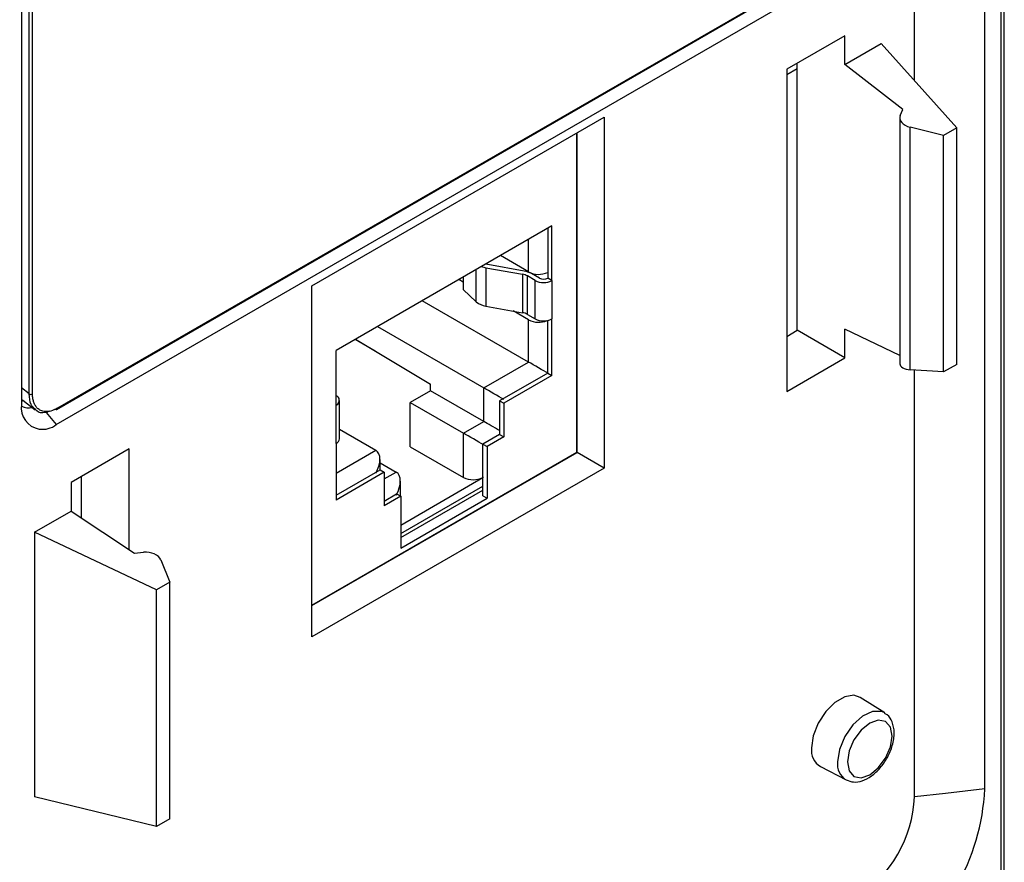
# Model space of a CAD drawing. Header units: inches. Extents: x -258 to -87, y 242 to 448.
# Tile 8 of 10: x -121 to -87, y 341 to 370. Entities that reach past the tile are written whole.
import ezdxf

# ---------------------------------------------------------------- set-up
doc = ezdxf.new("R2010")
doc.units = ezdxf.units.IN
doc.header["$MEASUREMENT"] = 0

# ---------------------------------------------------------------- blocks, each defined once
blk = doc.blocks.new('block 18')
at = {"color": 7, "lineweight": 25}
blk.add_lwpolyline([(-87.461, 340), (-87.461, 399.558)], dxfattribs=at)
blk = doc.blocks.new('block 23')
at = {"color": 7, "lineweight": 25}
blk.add_lwpolyline([(-110.114, 355.485), (-110.114, 356.791)], dxfattribs=at)
blk = doc.blocks.new('block 24')
at = {"color": 7, "lineweight": 25}
blk.add_lwpolyline([(-108.732, 354.422), (-108.732, 354.782)], dxfattribs=at)
blk = doc.blocks.new('block 25')
at = {"color": 7, "lineweight": 25}
blk.add_lwpolyline([(-108.025, 352.115), (-105.224, 353.732)], dxfattribs=at)
blk = doc.blocks.new('block 31')
at = {"color": 7, "lineweight": 25}
blk.add_lwpolyline([(-108.039, 353.533), (-108.039, 354.039)], dxfattribs=at)
blk = doc.blocks.new('block 32')
at = {"color": 7, "lineweight": 25}
blk.add_lwpolyline([(-91.02, 366.421), (-91.02, 358.041)], dxfattribs=at)
blk = doc.blocks.new('block 43')
at = {"color": 7, "lineweight": 25}
blk.add_open_spline([(-92.846, 343.865), (-92.764, 343.832), (-92.682, 343.799), (-92.595, 343.79), (-92.499, 343.78), (-92.397, 343.8), (-92.298, 343.833), (-92.192, 343.87), (-92.089, 343.924), (-91.99, 343.994), (-91.884, 344.069), (-91.782, 344.163), (-91.69, 344.271), (-91.597, 344.379), (-91.514, 344.501), (-91.443, 344.629), (-91.373, 344.758), (-91.315, 344.895), (-91.278, 345.03), (-91.257, 345.105), (-91.243, 345.18), (-91.229, 345.256)], degree=3, knots=[0, 0, 0, 0, 1, 1, 1, 2, 2, 2, 3, 3, 3, 4, 4, 4, 5, 5, 5, 6, 6, 6, 7, 7, 7, 7], dxfattribs=at)
blk = doc.blocks.new('block 44')
at = {"color": 7, "lineweight": 25}
blk.add_open_spline([(-91.229, 345.256), (-91.222, 345.326), (-91.214, 345.397), (-91.214, 345.465), (-91.214, 345.597), (-91.239, 345.719), (-91.284, 345.834), (-91.321, 345.929), (-91.371, 346.02), (-91.448, 346.074), (-91.478, 346.095), (-91.513, 346.111), (-91.547, 346.127)], degree=3, knots=[0, 0, 0, 0, 1, 1, 1, 2, 2, 2, 3, 3, 3, 4, 4, 4, 4], dxfattribs=at)
blk = doc.blocks.new('block 45')
at = {"color": 7, "lineweight": 25}
blk.add_lwpolyline([(-93.728, 344.316), (-92.853, 343.86)], dxfattribs=at)
blk = doc.blocks.new('block 46')
at = {"color": 7, "lineweight": 25}
blk.add_lwpolyline([(-91.535, 346.141), (-92.368, 346.671)], dxfattribs=at)
blk = doc.blocks.new('block 57')
at = {"color": 7, "lineweight": 25}
blk.add_lwpolyline([(-120.897, 356.8), (-120.481, 356.468)], dxfattribs=at)
blk = doc.blocks.new('block 58')
at = {"color": 7, "lineweight": 25}
blk.add_lwpolyline([(-120.944, 356.821), (-120.867, 356.777)], dxfattribs=at)
blk = doc.blocks.new('block 59')
at = {"color": 7, "lineweight": 25}
blk.add_lwpolyline([(-119.741, 356.486), (-93.405, 371.689)], dxfattribs=at)
blk = doc.blocks.new('block 225')
at = {"color": 7, "lineweight": 25}
blk.add_lwpolyline([(-87.578, 399.395), (-87.578, 339.931)], dxfattribs=at)
blk = doc.blocks.new('block 227')
at = {"color": 7, "lineweight": 25}
blk.add_open_spline([(-91.499, 337.667), (-89.492, 338.971), (-88.237, 341.162), (-88.126, 343.553)], degree=3, dxfattribs=at)
blk = doc.blocks.new('block 228')
at = {"color": 7, "lineweight": 25}
blk.add_lwpolyline([(-88.126, 343.553), (-88.126, 392.219)], dxfattribs=at)
blk = doc.blocks.new('block 281')
at = {"color": 7, "lineweight": 25}
blk.add_lwpolyline([(-120.944, 373.829), (-120.944, 356.649)], dxfattribs=at)
blk = doc.blocks.new('block 282')
at = {"color": 7, "lineweight": 25}
blk.add_open_spline([(-120.944, 356.649), (-121.008, 356.252), (-120.739, 355.878), (-120.342, 355.814), (-120.137, 355.78), (-119.927, 355.837), (-119.765, 355.968)], degree=3, knots=[0, 0, 0, 0, 1, 1, 1, 2, 2, 2, 2], dxfattribs=at)
blk = doc.blocks.new('block 283')
at = {"color": 7, "lineweight": 25}
blk.add_lwpolyline([(-119.765, 355.968), (-92.386, 371.774)], dxfattribs=at)
blk = doc.blocks.new('block 291')
at = {"color": 7, "lineweight": 25}
blk.add_lwpolyline([(-111.054, 348.739), (-111.054, 360.693)], dxfattribs=at)
blk = doc.blocks.new('block 292')
at = {"color": 7, "lineweight": 25}
blk.add_lwpolyline([(-101.098, 354.486), (-111.054, 348.739)], dxfattribs=at)
blk = doc.blocks.new('block 293')
at = {"color": 7, "lineweight": 25}
blk.add_lwpolyline([(-101.098, 366.44), (-101.098, 354.486)], dxfattribs=at)
blk = doc.blocks.new('block 294')
at = {"color": 7, "lineweight": 25}
blk.add_lwpolyline([(-111.054, 360.693), (-101.098, 366.44)], dxfattribs=at)
blk = doc.blocks.new('block 297')
at = {"color": 7, "lineweight": 25}
blk.add_open_spline([(-94.027, 344.948), (-94.061, 344.697), (-93.944, 344.449), (-93.728, 344.316)], degree=3, dxfattribs=at)
blk = doc.blocks.new('block 298')
at = {"color": 7, "lineweight": 25}
blk.add_lwpolyline([(-92.368, 346.671), (-92.584, 346.743), (-92.898, 346.693), (-93.232, 346.5), (-93.546, 346.187), (-93.802, 345.792), (-93.969, 345.361), (-94.027, 344.948)], dxfattribs=at)
blk = doc.blocks.new('block 299')
at = {"color": 7, "lineweight": 25}
blk.add_lwpolyline([(-92.895, 358.241), (-92.895, 359.221)], dxfattribs=at)
blk = doc.blocks.new('block 300')
at = {"color": 7, "lineweight": 25}
blk.add_lwpolyline([(-92.895, 368.236), (-91.651, 368.954)], dxfattribs=at)
blk = doc.blocks.new('block 301')
at = {"color": 7, "lineweight": 25}
blk.add_lwpolyline([(-92.895, 368.236), (-92.895, 369.216)], dxfattribs=at)
blk = doc.blocks.new('block 302')
at = {"color": 7, "lineweight": 25}
blk.add_lwpolyline([(-92.895, 369.216), (-94.875, 368.073)], dxfattribs=at)
blk = doc.blocks.new('block 303')
at = {"color": 7, "lineweight": 25}
blk.add_lwpolyline([(-94.875, 368.073), (-94.875, 357.098)], dxfattribs=at)
blk = doc.blocks.new('block 304')
at = {"color": 7, "lineweight": 25}
blk.add_lwpolyline([(-94.875, 357.098), (-92.895, 358.241)], dxfattribs=at)
blk = doc.blocks.new('block 305')
at = {"color": 7, "lineweight": 25}
blk.add_lwpolyline([(-119.256, 353.998), (-119.256, 353.018)], dxfattribs=at)
blk = doc.blocks.new('block 306')
at = {"color": 7, "lineweight": 25}
blk.add_lwpolyline([(-120.501, 352.299), (-119.256, 353.018)], dxfattribs=at)
blk = doc.blocks.new('block 307')
at = {"color": 7, "lineweight": 25}
blk.add_lwpolyline([(-120.501, 352.299), (-120.501, 343.285)], dxfattribs=at)
blk = doc.blocks.new('block 308')
at = {"color": 7, "lineweight": 25}
blk.add_lwpolyline([(-117.276, 351.702), (-117.276, 355.141)], dxfattribs=at)
blk = doc.blocks.new('block 309')
at = {"color": 7, "lineweight": 25}
blk.add_lwpolyline([(-117.276, 355.141), (-119.256, 353.998)], dxfattribs=at)
blk = doc.blocks.new('block 311')
at = {"color": 7, "lineweight": 25}
blk.add_lwpolyline([(-90.519, 343.282), (-90.519, 357.822)], dxfattribs=at)
blk = doc.blocks.new('block 312')
at = {"color": 7, "lineweight": 25}
blk.add_lwpolyline([(-90.519, 367.688), (-90.519, 391.948)], dxfattribs=at)
blk = doc.blocks.new('block 313')
at = {"color": 7, "lineweight": 25}
blk.add_open_spline([(-92.499, 339.853), (-91.321, 340.606), (-90.583, 341.885), (-90.519, 343.282)], degree=3, dxfattribs=at)
blk = doc.blocks.new('block 387')
at = {"color": 7, "lineweight": 25}
blk.add_lwpolyline([(-120.944, 356.766), (-120.875, 356.783)], dxfattribs=at)
blk = doc.blocks.new('block 537')
at = {"color": 7, "lineweight": 25}
blk.add_open_spline([(-120.943, 356.595), (-120.834, 356.535), (-120.706, 356.52), (-120.586, 356.552)], degree=3, dxfattribs=at)
blk = doc.blocks.new('block 539')
at = {"color": 7, "lineweight": 25}
blk.add_lwpolyline([(-116.349, 350.341), (-120.501, 352.299)], dxfattribs=at)
blk = doc.blocks.new('block 540')
at = {"color": 7, "lineweight": 25}
blk.add_lwpolyline([(-116.349, 342.279), (-116.349, 350.341)], dxfattribs=at)
blk = doc.blocks.new('block 541')
at = {"color": 7, "lineweight": 25}
blk.add_lwpolyline([(-116.349, 342.279), (-120.501, 343.285)], dxfattribs=at)
blk = doc.blocks.new('block 542')
at = {"color": 7, "lineweight": 25}
blk.add_lwpolyline([(-119.256, 353.018), (-117.1, 351.584)], dxfattribs=at)
blk = doc.blocks.new('block 543')
at = {"color": 7, "lineweight": 25}
blk.add_lwpolyline([(-117.1, 351.584), (-116.786, 351.617)], dxfattribs=at)
blk = doc.blocks.new('block 544')
at = {"color": 7, "lineweight": 25}
blk.add_open_spline([(-116.199, 351.355), (-116.267, 351.526), (-116.53, 351.643), (-116.786, 351.617)], degree=3, dxfattribs=at)
blk = doc.blocks.new('block 545')
at = {"color": 7, "lineweight": 25}
blk.add_lwpolyline([(-116.199, 351.355), (-115.896, 350.602)], dxfattribs=at)
blk = doc.blocks.new('block 546')
at = {"color": 7, "lineweight": 25}
blk.add_lwpolyline([(-115.896, 350.602), (-116.349, 350.341)], dxfattribs=at)
blk = doc.blocks.new('block 549')
at = {"color": 7, "lineweight": 25}
blk.add_lwpolyline([(-115.896, 342.54), (-116.349, 342.279)], dxfattribs=at)
blk = doc.blocks.new('block 550')
at = {"color": 7, "lineweight": 25}
blk.add_lwpolyline([(-115.896, 342.54), (-115.896, 350.602)], dxfattribs=at)
blk = doc.blocks.new('block 552')
at = {"color": 7, "lineweight": 25}
blk.add_lwpolyline([(-118.899, 352.781), (-118.899, 354.204)], dxfattribs=at)
blk = doc.blocks.new('block 564')
at = {"color": 7, "lineweight": 25}
blk.add_lwpolyline([(-111.054, 349.816), (-102.028, 355.027)], dxfattribs=at)
blk = doc.blocks.new('block 565')
at = {"color": 7, "lineweight": 25}
blk.add_lwpolyline([(-102.028, 355.027), (-102.028, 365.903)], dxfattribs=at)
blk = doc.blocks.new('block 566')
at = {"color": 7, "lineweight": 25}
blk.add_lwpolyline([(-105.083, 355.223), (-105.083, 353.459)], dxfattribs=at)
blk = doc.blocks.new('block 567')
at = {"color": 7, "lineweight": 25}
blk.add_lwpolyline([(-104.517, 355.549), (-105.083, 355.223)], dxfattribs=at)
blk = doc.blocks.new('block 568')
at = {"color": 7, "lineweight": 25}
blk.add_lwpolyline([(-104.517, 356.693), (-104.517, 355.549)], dxfattribs=at)
blk = doc.blocks.new('block 569')
at = {"color": 7, "lineweight": 25}
blk.add_lwpolyline([(-102.877, 357.639), (-104.517, 356.693)], dxfattribs=at)
blk = doc.blocks.new('block 570')
at = {"color": 7, "lineweight": 25}
blk.add_lwpolyline([(-102.877, 357.639), (-102.877, 359.567)], dxfattribs=at)
blk = doc.blocks.new('block 571')
at = {"color": 7, "lineweight": 25}
blk.add_lwpolyline([(-102.877, 360.873), (-102.877, 359.567)], dxfattribs=at)
blk = doc.blocks.new('block 572')
at = {"color": 7, "lineweight": 25}
blk.add_lwpolyline([(-102.877, 360.873), (-102.877, 362.735)], dxfattribs=at)
blk = doc.blocks.new('block 573')
at = {"color": 7, "lineweight": 25}
blk.add_lwpolyline([(-102.877, 362.735), (-110.231, 358.489)], dxfattribs=at)
blk = doc.blocks.new('block 574')
at = {"color": 7, "lineweight": 25}
blk.add_lwpolyline([(-110.231, 356.628), (-110.231, 358.489)], dxfattribs=at)
blk = doc.blocks.new('block 575')
at = {"color": 7, "lineweight": 25}
blk.add_lwpolyline([(-110.231, 355.321), (-110.231, 356.628)], dxfattribs=at)
blk = doc.blocks.new('block 576')
at = {"color": 7, "lineweight": 25}
blk.add_lwpolyline([(-110.231, 355.321), (-110.231, 353.394)], dxfattribs=at)
blk = doc.blocks.new('block 577')
at = {"color": 7, "lineweight": 25}
blk.add_lwpolyline([(-108.59, 354.341), (-110.231, 353.394)], dxfattribs=at)
blk = doc.blocks.new('block 578')
at = {"color": 7, "lineweight": 25}
blk.add_lwpolyline([(-108.59, 354.341), (-108.59, 353.198)], dxfattribs=at)
blk = doc.blocks.new('block 579')
at = {"color": 7, "lineweight": 25}
blk.add_lwpolyline([(-108.025, 353.525), (-108.59, 353.198)], dxfattribs=at)
blk = doc.blocks.new('block 580')
at = {"color": 7, "lineweight": 25}
blk.add_lwpolyline([(-108.025, 353.525), (-108.025, 351.761)], dxfattribs=at)
blk = doc.blocks.new('block 581')
at = {"color": 7, "lineweight": 25}
blk.add_lwpolyline([(-108.025, 351.761), (-105.083, 353.459)], dxfattribs=at)
blk = doc.blocks.new('block 583')
at = {"color": 7, "lineweight": 25}
blk.add_lwpolyline([(-88.126, 343.553), (-89.467, 343.401), (-90.519, 343.282)], dxfattribs=at)
blk = doc.blocks.new('block 590')
at = {"color": 7, "lineweight": 25}
blk.add_open_spline([(-110.231, 356.628), (-110.141, 356.662), (-110.095, 356.763), (-110.129, 356.853), (-110.147, 356.9), (-110.184, 356.937), (-110.231, 356.954)], degree=3, knots=[0, 0, 0, 0, 1, 1, 1, 2, 2, 2, 2], dxfattribs=at)
blk = doc.blocks.new('block 591')
at = {"color": 7, "lineweight": 25}
blk.add_open_spline([(-110.231, 355.321), (-110.165, 355.351), (-110.121, 355.413), (-110.114, 355.485)], degree=3, dxfattribs=at)
blk = doc.blocks.new('block 604')
at = {"color": 7, "lineweight": 25}
blk.add_open_spline([(-108.873, 354.309), (-108.686, 354.633), (-108.686, 354.984), (-108.873, 355.092)], degree=3, dxfattribs=at)
blk = doc.blocks.new('block 605')
at = {"color": 7, "lineweight": 25}
blk.add_lwpolyline([(-108.732, 354.423), (-108.59, 354.341)], dxfattribs=at)
blk = doc.blocks.new('block 606')
at = {"color": 7, "lineweight": 25}
blk.add_lwpolyline([(-110.231, 353.558), (-108.732, 354.423)], dxfattribs=at)
blk = doc.blocks.new('block 613')
at = {"color": 7, "lineweight": 25}
blk.add_lwpolyline([(-110.114, 355.809), (-108.873, 355.092)], dxfattribs=at)
blk = doc.blocks.new('block 622')
at = {"color": 7, "lineweight": 25}
blk.add_lwpolyline([(-102.018, 355.017), (-102.018, 365.909)], dxfattribs=at)
blk = doc.blocks.new('block 623')
at = {"color": 7, "lineweight": 25}
blk.add_lwpolyline([(-101.098, 354.486), (-102.018, 355.017)], dxfattribs=at)
blk = doc.blocks.new('block 626')
at = {"color": 7, "lineweight": 25}
blk.add_lwpolyline([(-111.054, 349.801), (-102.018, 355.017)], dxfattribs=at)
blk = doc.blocks.new('block 627')
at = {"color": 7, "lineweight": 25}
blk.add_lwpolyline([(-105.224, 353.541), (-105.083, 353.459)], dxfattribs=at)
blk = doc.blocks.new('block 629')
at = {"color": 7, "lineweight": 25}
blk.add_open_spline([(-108.18, 353.565), (-107.993, 353.89), (-107.993, 354.241), (-108.18, 354.349)], degree=3, dxfattribs=at)
blk = doc.blocks.new('block 632')
at = {"color": 7, "lineweight": 25}
blk.add_lwpolyline([(-107.699, 355.214), (-105.889, 354.169)], dxfattribs=at)
blk = doc.blocks.new('block 633')
at = {"color": 7, "lineweight": 25}
blk.add_open_spline([(-105.889, 354.169), (-105.681, 354.062), (-105.435, 354.059), (-105.224, 354.162)], degree=3, dxfattribs=at)
blk = doc.blocks.new('block 634')
at = {"color": 7, "lineweight": 25}
blk.add_lwpolyline([(-108.025, 352.545), (-105.224, 354.162)], dxfattribs=at)
blk = doc.blocks.new('block 635')
at = {"color": 7, "lineweight": 25}
blk.add_lwpolyline([(-108.899, 358.471), (-109.581, 358.864)], dxfattribs=at)
blk = doc.blocks.new('block 638')
at = {"color": 7, "lineweight": 25}
blk.add_lwpolyline([(-108.166, 353.606), (-108.025, 353.525)], dxfattribs=at)
blk = doc.blocks.new('block 639')
at = {"color": 7, "lineweight": 25}
blk.add_lwpolyline([(-108.59, 353.361), (-108.166, 353.606)], dxfattribs=at)
blk = doc.blocks.new('block 640')
at = {"color": 7, "lineweight": 25}
blk.add_open_spline([(-103.669, 361.167), (-103.466, 361.063), (-103.226, 361.057), (-103.018, 361.152)], degree=3, dxfattribs=at)
blk = doc.blocks.new('block 641')
at = {"color": 7, "lineweight": 25}
blk.add_lwpolyline([(-102.877, 360.873), (-103.018, 360.955)], dxfattribs=at)
blk = doc.blocks.new('block 642')
at = {"color": 7, "lineweight": 25}
blk.add_lwpolyline([(-103.018, 362.653), (-103.018, 360.955)], dxfattribs=at)
blk = doc.blocks.new('block 643')
at = {"color": 7, "lineweight": 25}
blk.add_lwpolyline([(-108.732, 354.668), (-108.18, 354.349)], dxfattribs=at)
blk = doc.blocks.new('block 647')
at = {"color": 7, "lineweight": 25}
blk.add_lwpolyline([(-102.031, 355.025), (-102.018, 355.017)], dxfattribs=at)
blk = doc.blocks.new('block 648')
at = {"color": 7, "lineweight": 25}
blk.add_lwpolyline([(-103.669, 361.167), (-104.631, 361.722)], dxfattribs=at)
blk = doc.blocks.new('block 650')
at = {"color": 7, "lineweight": 25}
blk.add_lwpolyline([(-105.063, 361.421), (-105.096, 361.428), (-105.126, 361.436)], dxfattribs=at)
blk = doc.blocks.new('block 651')
at = {"color": 7, "lineweight": 25}
blk.add_lwpolyline([(-103.816, 361.196), (-105.063, 361.421)], dxfattribs=at)
blk = doc.blocks.new('block 652')
at = {"color": 7, "lineweight": 25}
blk.add_open_spline([(-103.571, 361.11), (-103.647, 361.153), (-103.73, 361.182), (-103.816, 361.196)], degree=3, dxfattribs=at)
blk = doc.blocks.new('block 653')
at = {"color": 7, "lineweight": 25}
blk.add_lwpolyline([(-103.301, 360.955), (-103.571, 361.11)], dxfattribs=at)
blk = doc.blocks.new('block 654')
at = {"color": 7, "lineweight": 25}
blk.add_open_spline([(-103.301, 360.955), (-103.212, 360.909), (-103.107, 360.909), (-103.018, 360.955)], degree=3, dxfattribs=at)
blk = doc.blocks.new('block 655')
at = {"color": 7, "lineweight": 25}
blk.add_open_spline([(-103.442, 360.873), (-103.265, 360.781), (-103.054, 360.781), (-102.877, 360.873)], degree=3, dxfattribs=at)
blk = doc.blocks.new('block 656')
at = {"color": 7, "lineweight": 25}
blk.add_lwpolyline([(-103.442, 360.873), (-103.712, 361.029)], dxfattribs=at)
blk = doc.blocks.new('block 657')
at = {"color": 7, "lineweight": 25}
blk.add_open_spline([(-103.712, 361.029), (-103.763, 361.057), (-103.818, 361.076), (-103.876, 361.086)], degree=3, dxfattribs=at)
blk = doc.blocks.new('block 658')
at = {"color": 7, "lineweight": 25}
blk.add_lwpolyline([(-105.123, 361.311), (-103.876, 361.086)], dxfattribs=at)
blk = doc.blocks.new('block 659')
at = {"color": 7, "lineweight": 25}
blk.add_open_spline([(-105.272, 361.352), (-105.224, 361.334), (-105.174, 361.32), (-105.123, 361.311)], degree=3, dxfattribs=at)
blk = doc.blocks.new('block 660')
at = {"color": 7, "lineweight": 25}
blk.add_open_spline([(-103.442, 359.567), (-103.265, 359.475), (-103.054, 359.475), (-102.877, 359.567)], degree=3, dxfattribs=at)
blk = doc.blocks.new('block 661')
at = {"color": 7, "lineweight": 25}
blk.add_lwpolyline([(-103.442, 359.567), (-103.442, 360.873)], dxfattribs=at)
blk = doc.blocks.new('block 662')
at = {"color": 7, "lineweight": 25}
blk.add_lwpolyline([(-105.224, 353.867), (-105.224, 354.161)], dxfattribs=at)
blk = doc.blocks.new('block 663')
at = {"color": 7, "lineweight": 25}
blk.add_lwpolyline([(-105.123, 360.005), (-103.876, 359.779)], dxfattribs=at)
blk = doc.blocks.new('block 664')
at = {"color": 7, "lineweight": 25}
blk.add_lwpolyline([(-105.123, 361.311), (-105.123, 360.005)], dxfattribs=at)
blk = doc.blocks.new('block 665')
at = {"color": 7, "lineweight": 25}
blk.add_lwpolyline([(-103.876, 361.086), (-103.876, 359.779)], dxfattribs=at)
blk = doc.blocks.new('block 666')
at = {"color": 7, "lineweight": 25}
blk.add_lwpolyline([(-103.712, 359.722), (-103.442, 359.567)], dxfattribs=at)
blk = doc.blocks.new('block 667')
at = {"color": 7, "lineweight": 25}
blk.add_lwpolyline([(-103.712, 359.722), (-103.712, 361.029)], dxfattribs=at)
blk = doc.blocks.new('block 668')
at = {"color": 7, "lineweight": 25}
blk.add_open_spline([(-103.712, 359.722), (-103.763, 359.75), (-103.818, 359.77), (-103.876, 359.779)], degree=3, dxfattribs=at)
blk = doc.blocks.new('block 669')
at = {"color": 7, "lineweight": 25}
blk.add_lwpolyline([(-108.817, 359.305), (-105.196, 357.215)], dxfattribs=at)
blk = doc.blocks.new('block 670')
at = {"color": 7, "lineweight": 25}
blk.add_lwpolyline([(-105.196, 356.072), (-105.196, 357.215)], dxfattribs=at)
blk = doc.blocks.new('block 671')
at = {"color": 7, "lineweight": 25}
blk.add_lwpolyline([(-105.196, 356.072), (-107.006, 357.117)], dxfattribs=at)
blk = doc.blocks.new('block 672')
at = {"color": 7, "lineweight": 25}
blk.add_lwpolyline([(-107.006, 357.117), (-107.006, 357.34)], dxfattribs=at)
blk = doc.blocks.new('block 673')
at = {"color": 7, "lineweight": 25}
blk.add_lwpolyline([(-109.57, 358.871), (-107.006, 357.34)], dxfattribs=at)
blk = doc.blocks.new('block 674')
at = {"color": 7, "lineweight": 25}
blk.add_open_spline([(-105.451, 360.15), (-105.357, 360.073), (-105.243, 360.022), (-105.123, 360.005)], degree=3, dxfattribs=at)
blk = doc.blocks.new('block 675')
at = {"color": 7, "lineweight": 25}
blk.add_open_spline([(-104.659, 355.762), (-104.841, 355.867), (-105.055, 355.99), (-105.196, 356.072)], degree=3, dxfattribs=at)
blk = doc.blocks.new('block 676')
at = {"color": 7, "lineweight": 25}
blk.add_open_spline([(-104.517, 356.823), (-104.705, 356.931), (-105.009, 357.107), (-105.196, 357.215)], degree=3, dxfattribs=at)
blk = doc.blocks.new('block 677')
at = {"color": 7, "lineweight": 25}
blk.add_lwpolyline([(-105.196, 357.215), (-103.669, 358.097)], dxfattribs=at)
blk = doc.blocks.new('block 678')
at = {"color": 7, "lineweight": 25}
blk.add_open_spline([(-102.99, 357.705), (-103.177, 357.813), (-103.481, 357.989), (-103.669, 358.097)], degree=3, dxfattribs=at)
blk = doc.blocks.new('block 679')
at = {"color": 7, "lineweight": 25}
blk.add_lwpolyline([(-105.903, 360.988), (-105.903, 360.563)], dxfattribs=at)
blk = doc.blocks.new('block 680')
at = {"color": 7, "lineweight": 25}
blk.add_lwpolyline([(-105.451, 360.15), (-105.903, 360.563)], dxfattribs=at)
blk = doc.blocks.new('block 681')
at = {"color": 7, "lineweight": 25}
blk.add_open_spline([(-103.669, 359.534), (-103.472, 359.433), (-103.241, 359.424), (-103.037, 359.51)], degree=3, dxfattribs=at)
blk = doc.blocks.new('block 682')
at = {"color": 7, "lineweight": 25}
blk.add_lwpolyline([(-103.669, 359.534), (-104.193, 359.837)], dxfattribs=at)
blk = doc.blocks.new('block 683')
at = {"color": 7, "lineweight": 25}
blk.add_lwpolyline([(-105.903, 360.824), (-106.045, 360.906)], dxfattribs=at)
blk = doc.blocks.new('block 684')
at = {"color": 7, "lineweight": 25}
blk.add_lwpolyline([(-103.669, 358.097), (-103.669, 359.534)], dxfattribs=at)
blk = doc.blocks.new('block 685')
at = {"color": 7, "lineweight": 25}
blk.add_lwpolyline([(-105.889, 354.169), (-105.889, 355.672)], dxfattribs=at)
blk = doc.blocks.new('block 686')
at = {"color": 7, "lineweight": 25}
blk.add_open_spline([(-105.21, 355.28), (-105.398, 355.388), (-105.702, 355.564), (-105.889, 355.672)], degree=3, dxfattribs=at)
blk = doc.blocks.new('block 687')
at = {"color": 7, "lineweight": 25}
blk.add_lwpolyline([(-105.21, 354.169), (-105.224, 354.162)], dxfattribs=at)
blk = doc.blocks.new('block 688')
at = {"color": 7, "lineweight": 25}
blk.add_lwpolyline([(-105.889, 355.672), (-105.196, 356.072)], dxfattribs=at)
blk = doc.blocks.new('block 689')
at = {"color": 7, "lineweight": 25}
blk.add_lwpolyline([(-103.669, 358.097), (-107.29, 360.187)], dxfattribs=at)
blk = doc.blocks.new('block 690')
at = {"color": 7, "lineweight": 25}
blk.add_lwpolyline([(-103.018, 357.721), (-102.877, 357.639)], dxfattribs=at)
blk = doc.blocks.new('block 691')
at = {"color": 7, "lineweight": 25}
blk.add_lwpolyline([(-103.018, 357.721), (-103.018, 359.514)], dxfattribs=at)
blk = doc.blocks.new('block 692')
at = {"color": 7, "lineweight": 25}
blk.add_lwpolyline([(-104.659, 356.774), (-104.517, 356.693)], dxfattribs=at)
blk = doc.blocks.new('block 693')
at = {"color": 7, "lineweight": 25}
blk.add_lwpolyline([(-103.018, 357.721), (-104.659, 356.774)], dxfattribs=at)
blk = doc.blocks.new('block 694')
at = {"color": 7, "lineweight": 25}
blk.add_lwpolyline([(-104.659, 355.631), (-104.517, 355.549)], dxfattribs=at)
blk = doc.blocks.new('block 695')
at = {"color": 7, "lineweight": 25}
blk.add_lwpolyline([(-104.659, 356.774), (-104.659, 355.631)], dxfattribs=at)
blk = doc.blocks.new('block 696')
at = {"color": 7, "lineweight": 25}
blk.add_lwpolyline([(-107.699, 356.717), (-105.889, 355.672)], dxfattribs=at)
blk = doc.blocks.new('block 697')
at = {"color": 7, "lineweight": 25}
blk.add_lwpolyline([(-107.006, 357.117), (-107.699, 356.717)], dxfattribs=at)
blk = doc.blocks.new('block 698')
at = {"color": 7, "lineweight": 25}
blk.add_lwpolyline([(-107.699, 355.214), (-107.699, 356.717)], dxfattribs=at)
blk = doc.blocks.new('block 699')
at = {"color": 7, "lineweight": 25}
blk.add_lwpolyline([(-105.224, 355.304), (-105.083, 355.223)], dxfattribs=at)
blk = doc.blocks.new('block 700')
at = {"color": 7, "lineweight": 25}
blk.add_lwpolyline([(-105.224, 353.541), (-105.224, 353.867)], dxfattribs=at)
blk = doc.blocks.new('block 701')
at = {"color": 7, "lineweight": 25}
blk.add_lwpolyline([(-105.224, 354.161), (-105.224, 355.304)], dxfattribs=at)
blk = doc.blocks.new('block 702')
at = {"color": 7, "lineweight": 25}
blk.add_lwpolyline([(-104.659, 355.631), (-105.224, 355.304)], dxfattribs=at)
blk = doc.blocks.new('block 711')
at = {"color": 7, "lineweight": 25}
blk.add_lwpolyline([(-90.92, 366.698), (-92.895, 368.236)], dxfattribs=at)
blk = doc.blocks.new('block 712')
at = {"color": 7, "lineweight": 25}
blk.add_lwpolyline([(-91.651, 368.954), (-89.083, 366.081)], dxfattribs=at)
blk = doc.blocks.new('block 713')
at = {"color": 7, "lineweight": 25}
blk.add_lwpolyline([(-89.083, 366.081), (-89.535, 365.82)], dxfattribs=at)
blk = doc.blocks.new('block 714')
at = {"color": 7, "lineweight": 25}
blk.add_lwpolyline([(-89.535, 365.82), (-90.664, 366.096)], dxfattribs=at)
blk = doc.blocks.new('block 715')
at = {"color": 7, "lineweight": 25}
blk.add_open_spline([(-91.004, 366.501), (-91.072, 366.34), (-90.92, 366.158), (-90.664, 366.096)], degree=3, dxfattribs=at)
blk = doc.blocks.new('block 716')
at = {"color": 7, "lineweight": 25}
blk.add_lwpolyline([(-91.004, 366.501), (-90.92, 366.698)], dxfattribs=at)
blk = doc.blocks.new('block 718')
at = {"color": 7, "lineweight": 25}
blk.add_lwpolyline([(-89.535, 357.758), (-90.664, 357.831)], dxfattribs=at)
blk = doc.blocks.new('block 719')
at = {"color": 7, "lineweight": 25}
blk.add_lwpolyline([(-90.664, 357.831), (-90.664, 366.096)], dxfattribs=at)
blk = doc.blocks.new('block 720')
at = {"color": 7, "lineweight": 25}
blk.add_lwpolyline([(-89.535, 357.758), (-89.535, 365.82)], dxfattribs=at)
blk = doc.blocks.new('block 723')
at = {"color": 7, "lineweight": 25}
blk.add_lwpolyline([(-91.02, 358.318), (-92.895, 359.221)], dxfattribs=at)
blk = doc.blocks.new('block 724')
at = {"color": 7, "lineweight": 25}
blk.add_lwpolyline([(-92.895, 358.241), (-94.518, 359.178)], dxfattribs=at)
blk = doc.blocks.new('block 725')
at = {"color": 7, "lineweight": 25}
blk.add_lwpolyline([(-94.518, 359.178), (-94.518, 368.091)], dxfattribs=at)
blk = doc.blocks.new('block 726')
at = {"color": 7, "lineweight": 25}
blk.add_lwpolyline([(-94.518, 368.091), (-94.518, 368.279)], dxfattribs=at)
blk = doc.blocks.new('block 727')
at = {"color": 7, "lineweight": 25}
blk.add_lwpolyline([(-89.083, 358.019), (-89.535, 357.758)], dxfattribs=at)
blk = doc.blocks.new('block 728')
at = {"color": 7, "lineweight": 25}
blk.add_lwpolyline([(-89.083, 358.019), (-89.083, 366.081)], dxfattribs=at)
blk = doc.blocks.new('block 729')
at = {"color": 7, "lineweight": 25}
blk.add_open_spline([(-91.02, 358.041), (-91.02, 357.93), (-90.874, 357.845), (-90.664, 357.831)], degree=3, dxfattribs=at)
blk = doc.blocks.new('block 734')
at = {"color": 7, "lineweight": 25}
blk.add_lwpolyline([(-94.518, 368.091), (-94.875, 367.885)], dxfattribs=at)
blk = doc.blocks.new('block 735')
at = {"color": 7, "lineweight": 25}
blk.add_lwpolyline([(-94.875, 358.972), (-94.518, 359.178)], dxfattribs=at)
blk = doc.blocks.new('block 788')
at = {"color": 7, "lineweight": 25}
blk.add_lwpolyline([(-91.285, 345.355), (-91.343, 345.659), (-91.508, 345.849), (-91.755, 345.897), (-92.047, 345.796), (-92.338, 345.56), (-92.586, 345.227), (-92.751, 344.846), (-92.809, 344.475), (-92.751, 344.172), (-92.586, 343.982), (-92.338, 343.934), (-92.047, 344.035), (-91.755, 344.271), (-91.508, 344.604), (-91.343, 344.985), (-91.285, 345.355)], dxfattribs=at)
blk = doc.blocks.new('block 889')
at = {"color": 7, "lineweight": 25}
blk.add_lwpolyline([(-93.388, 371.725), (-119.724, 356.522)], dxfattribs=at)
blk = doc.blocks.new('block 890')
at = {"color": 7, "lineweight": 25}
blk.add_open_spline([(-119.724, 356.522), (-119.802, 356.477), (-119.875, 356.447), (-119.944, 356.429), (-120.014, 356.41), (-120.079, 356.404), (-120.137, 356.408), (-120.195, 356.411), (-120.245, 356.425), (-120.288, 356.445), (-120.331, 356.464), (-120.367, 356.49), (-120.397, 356.518), (-120.428, 356.547), (-120.452, 356.578), (-120.473, 356.612), (-120.494, 356.646), (-120.51, 356.681), (-120.524, 356.719), (-120.538, 356.758), (-120.549, 356.8), (-120.557, 356.847), (-120.565, 356.896), (-120.57, 356.95), (-120.57, 357.01)], degree=3, knots=[0, 0, 0, 0, 1, 1, 1, 2, 2, 2, 3, 3, 3, 4, 4, 4, 5, 5, 5, 6, 6, 6, 7, 7, 7, 8, 8, 8, 8], dxfattribs=at)
blk = doc.blocks.new('block 891')
at = {"color": 7, "lineweight": 25}
blk.add_lwpolyline([(-120.57, 357.01), (-120.57, 374.031)], dxfattribs=at)
blk = doc.blocks.new('block 895')
at = {"color": 7, "lineweight": 25}
blk.add_lwpolyline([(-120.687, 357.013), (-120.687, 374.034)], dxfattribs=at)
blk = doc.blocks.new('block 896')
at = {"color": 7, "lineweight": 25}
blk.add_open_spline([(-120.687, 357.013), (-120.651, 356.992), (-120.607, 356.991), (-120.57, 357.01)], degree=3, dxfattribs=at)
blk = doc.blocks.new('block 897')
at = {"color": 7, "lineweight": 25}
blk.add_lwpolyline([(-119.786, 356.492), (-119.855, 356.469)], dxfattribs=at)
blk = doc.blocks.new('block 898')
at = {"color": 7, "lineweight": 25}
blk.add_open_spline([(-119.995, 356.421), (-120.041, 356.403), (-120.088, 356.385), (-120.134, 356.374), (-120.248, 356.346), (-120.357, 356.364), (-120.427, 356.431), (-120.443, 356.446), (-120.456, 356.464), (-120.47, 356.481)], degree=3, knots=[0, 0, 0, 0, 1, 1, 1, 2, 2, 2, 3, 3, 3, 3], dxfattribs=at)
blk = doc.blocks.new('block 899')
at = {"color": 7, "lineweight": 25}
blk.add_open_spline([(-119.786, 356.492), (-119.774, 356.481), (-119.756, 356.479), (-119.741, 356.486)], degree=3, dxfattribs=at)
blk = doc.blocks.new('block 1015')
at = {"color": 253, "lineweight": 25}
blk.add_lwpolyline([(-120.107, 356.383), (-119.765, 355.968)], dxfattribs=at)
blk = doc.blocks.new('block 1022')
at = {"color": 253, "lineweight": 25}
blk.add_lwpolyline([(-110.231, 354.309), (-108.873, 355.092)], dxfattribs=at)
blk = doc.blocks.new('block 1023')
at = {"color": 253, "lineweight": 25}
blk.add_lwpolyline([(-108.025, 352.251), (-105.224, 353.867)], dxfattribs=at)
blk = doc.blocks.new('block 1025')
at = {"color": 253, "lineweight": 25}
blk.add_lwpolyline([(-108.59, 354.113), (-108.18, 354.349)], dxfattribs=at)
blk = doc.blocks.new('block 1027')
at = {"color": 253, "lineweight": 25}
blk.add_lwpolyline([(-103.669, 361.167), (-103.669, 362.278)], dxfattribs=at)
blk = doc.blocks.new('block 1028')
at = {"color": 253, "lineweight": 25}
blk.add_lwpolyline([(-105.451, 360.15), (-105.451, 361.249)], dxfattribs=at)
blk = doc.blocks.new('block 1034')
at = {"color": 253, "lineweight": 25}
blk.add_open_spline([(-93.142, 344.472), (-93.178, 344.227), (-93.062, 343.985), (-92.85, 343.858)], degree=3, dxfattribs=at)
blk = doc.blocks.new('block 1035')
at = {"color": 253, "lineweight": 25}
blk.add_lwpolyline([(-91.537, 346.142), (-91.649, 346.193), (-91.955, 346.192), (-92.297, 346.032), (-92.626, 345.733), (-92.899, 345.337), (-93.079, 344.897), (-93.142, 344.472)], dxfattribs=at)
blk = doc.blocks.new('block 1053')
at = {"color": 253, "lineweight": 25}
blk.add_lwpolyline([(-120.687, 357.013), (-120.944, 357.218)], dxfattribs=at)
blk = doc.blocks.new('block 1054')
at = {"color": 253, "lineweight": 25}
blk.add_open_spline([(-120.47, 356.481), (-120.528, 356.531), (-120.585, 356.582), (-120.621, 356.655), (-120.667, 356.75), (-120.677, 356.881), (-120.687, 357.013)], degree=3, knots=[0, 0, 0, 0, 1, 1, 1, 2, 2, 2, 2], dxfattribs=at)
blk = doc.blocks.new('block 1055')
at = {"color": 253, "lineweight": 25}
blk.add_open_spline([(-119.741, 356.486), (-119.729, 356.494), (-119.723, 356.508), (-119.724, 356.522)], degree=3, dxfattribs=at)

msp = doc.modelspace()

# ---------------------------------------------------------------- block references
for name in ['block 18', 'block 225', 'block 228', 'block 312', 'block 281', 'block 895', 'block 891', 'block 283', 'block 889', 'block 59', 'block 302', 'block 301', 'block 300', 'block 712', 'block 734', 'block 303', 'block 726', 'block 725', 'block 711', 'block 716', 'block 294', 'block 293', 'block 715', 'block 32', 'block 714', 'block 719', 'block 713', 'block 728', 'block 565', 'block 622', 'block 720', 'block 573', 'block 642', 'block 572', 'block 1027', 'block 648', 'block 659', 'block 650', 'block 658', 'block 664', 'block 651', 'block 679', 'block 1028', 'block 657', 'block 665', 'block 652', 'block 656', 'block 667', 'block 640', 'block 653', 'block 291', 'block 683', 'block 655', 'block 661', 'block 654', 'block 641', 'block 571', 'block 680', 'block 689', 'block 674', 'block 663', 'block 682', 'block 668', 'block 666', 'block 669', 'block 681', 'block 684', 'block 660', 'block 691', 'block 570', 'block 735', 'block 724', 'block 299', 'block 723', 'block 635', 'block 673', 'block 574', 'block 677', 'block 678', 'block 304', 'block 729', 'block 727', 'block 693', 'block 569', 'block 690', 'block 718', 'block 311', 'block 672', 'block 1053', 'block 896', 'block 1054', 'block 890', 'block 590', 'block 697', 'block 671', 'block 670', 'block 676', 'block 282', 'block 58', 'block 387', 'block 57', 'block 575', 'block 23', 'block 696', 'block 698', 'block 692', 'block 695', 'block 568', 'block 537', 'block 898', 'block 1015', 'block 897', 'block 899', 'block 1055', 'block 688', 'block 675', 'block 613', 'block 685', 'block 686', 'block 702', 'block 694', 'block 591', 'block 576', 'block 699', 'block 701', 'block 567', 'block 309', 'block 308', 'block 564', 'block 626', 'block 1022', 'block 604', 'block 632', 'block 566', 'block 647', 'block 623', 'block 24', 'block 643', 'block 292', 'block 606', 'block 577', 'block 605', 'block 1025', 'block 578', 'block 629', 'block 305', 'block 552', 'block 31', 'block 634', 'block 633', 'block 687', 'block 662', 'block 639', 'block 638', 'block 1023', 'block 25', 'block 700', 'block 579', 'block 580', 'block 581', 'block 627', 'block 306', 'block 542', 'block 307', 'block 539', 'block 543', 'block 544', 'block 545', 'block 546', 'block 550', 'block 540', 'block 298', 'block 46', 'block 1035', 'block 788', 'block 44', 'block 43', 'block 297', 'block 45', 'block 1034', 'block 227', 'block 583', 'block 541', 'block 313', 'block 549']:
    msp.add_blockref(name, (0, 0))

doc.saveas('drawing.dxf')
